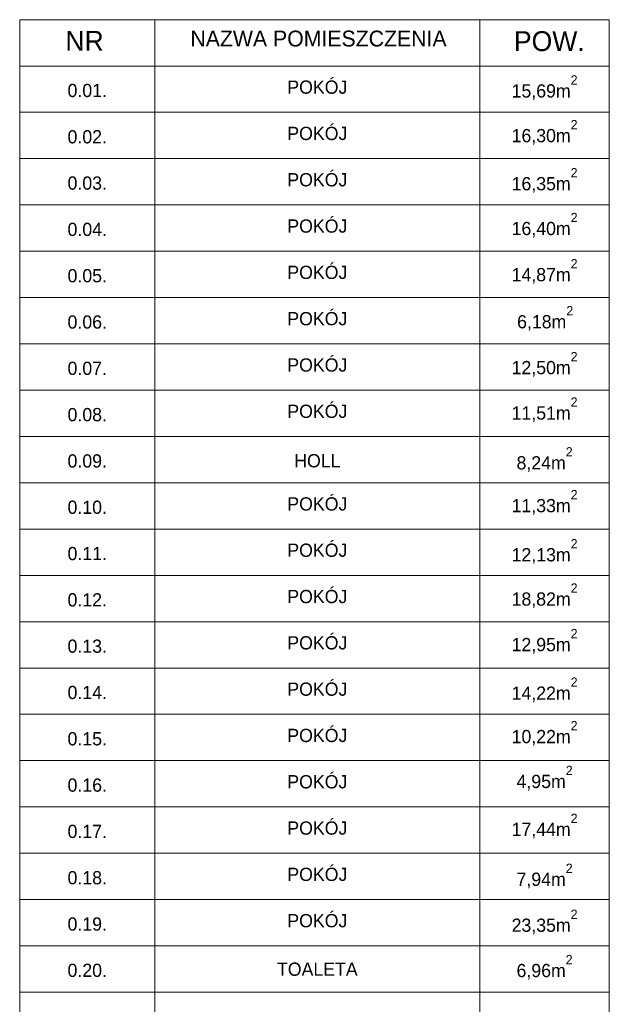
# Model space of a CAD drawing. Header units: metres. Extents: x 7506757 to 756746378, y 5735207 to 582114514.
# Tile 51 of 256: x 7565556 to 7572234, y 5830465 to 5841627. Entities that reach past the tile are written whole.
import ezdxf

# ---------------------------------------------------------------- set-up
doc = ezdxf.new("R2010")
doc.units = ezdxf.units.M
doc.header["$MEASUREMENT"] = 0
for name, color, linetype, lineweight in [('2D - Ogolne46', 7, 'CONTINUOUS', 18), ('m_ociany1', 7, 'CONTINUOUS', 13), ('opis1', 7, 'CONTINUOUS', 13)]:
    doc.layers.add(name, color=color, linetype=linetype, lineweight=lineweight)
doc.styles.add('GENERATED_STYLE_2', font='txt')
doc.styles.add('GENERATED_STYLE_4', font='txt')

msp = doc.modelspace()

# ---------------------------------------------------------------- linework, layer by layer
at = {"layer": 'm_ociany1', "linetype": 'Continuous'}
for p, q in [((7565556, 5841627.3), (7572233.7, 5841627.3)), ((7565556, 5841627.3), (7565556, 5825402.6)), ((7567085.7, 5841627.3), (7567085.7, 5825877.3)), ((7570768.3, 5841627.3), (7570768.3, 5825877.3)), ((7572233.7, 5841627.3), (7572233.7, 5825402.6)), ((7565556, 5841102.3), (7572233.7, 5841102.3)), ((7565556, 5840577.3), (7572233.7, 5840577.3)), ((7565556, 5840052.3), (7572233.7, 5840052.3)), ((7565556, 5839527.3), (7572233.7, 5839527.3)), ((7565556, 5839002.3), (7572233.7, 5839002.3)), ((7565556, 5838477.3), (7572233.7, 5838477.3)), ((7565556, 5837952.3), (7572233.7, 5837952.3)), ((7565556, 5837427.3), (7572233.7, 5837427.3)), ((7565556, 5836902.3), (7572233.7, 5836902.3)), ((7565556, 5836377.3), (7572233.7, 5836377.3)), ((7565556, 5835852.3), (7572233.7, 5835852.3)), ((7565556, 5835327.3), (7572233.7, 5835327.3)), ((7565556, 5834802.3), (7572233.7, 5834802.3)), ((7565556, 5834277.3), (7572233.7, 5834277.3)), ((7565556, 5833752.3), (7572233.7, 5833752.3)), ((7565556, 5833227.3), (7572233.7, 5833227.3)), ((7565556, 5832702.3), (7572233.7, 5832702.3)), ((7565556, 5832177.3), (7572233.7, 5832177.3)), ((7565556, 5831652.3), (7572233.7, 5831652.3)), ((7565556, 5831127.3), (7572233.7, 5831127.3)), ((7565556, 5830602.3), (7572233.7, 5830602.3))]:
    msp.add_line(p, q, dxfattribs=at)

# ---------------------------------------------------------------- texts
at = {"layer": '2D - Ogolne46', "linetype": 'Continuous'}
for s, insert, char_height, attachment_point, style in [('{POW.}', (7571153.4, 5841268.5), 225, 7, 'GENERATED_STYLE_4'), ('{15,69m\\A1{\\H0.7x;\\S2^  ;}}', (7571501, 5840717.1), 150, 8, 'GENERATED_STYLE_2'), ('{16,30m\\A1{\\H0.7x;\\S2^  ;}}', (7571501, 5840210.3), 150, 8, 'GENERATED_STYLE_2'), ('{16,35m\\A1{\\H0.7x;\\S2^  ;}}', (7571501, 5839665), 150, 8, 'GENERATED_STYLE_2'), ('{16,40m\\A1{\\H0.7x;\\S2^  ;}}', (7571501, 5839157), 150, 8, 'GENERATED_STYLE_2'), ('{14,87m\\A1{\\H0.7x;\\S2^  ;}}', (7571501, 5838633.7), 150, 8, 'GENERATED_STYLE_2'), ('{6,18m\\A1{\\H0.7x;\\S2^  ;}}', (7571507.3, 5838100.2), 150, 8, 'GENERATED_STYLE_2'), ('{12,50m\\A1{\\H0.7x;\\S2^  ;}}', (7571501, 5837580.3), 150, 8, 'GENERATED_STYLE_2'), ('{11,51m\\A1{\\H0.7x;\\S2^  ;}}', (7571501, 5837065.4), 150, 8, 'GENERATED_STYLE_2'), ('{8,24m\\A1{\\H0.7x;\\S2^  ;}}', (7571501, 5836500.6), 150, 8, 'GENERATED_STYLE_2'), ('{11,33m\\A1{\\H0.7x;\\S2^  ;}}', (7571501, 5836015.4), 150, 8, 'GENERATED_STYLE_2'), ('{12,13m\\A1{\\H0.7x;\\S2^  ;}}', (7571501, 5835458.6), 150, 8, 'GENERATED_STYLE_2'), ('{18,82m\\A1{\\H0.7x;\\S2^  ;}}', (7571501, 5834956.5), 150, 8, 'GENERATED_STYLE_2'), ('{12,95m\\A1{\\H0.7x;\\S2^  ;}}', (7571501, 5834440.3), 150, 8, 'GENERATED_STYLE_2'), ('{14,22m\\A1{\\H0.7x;\\S2^  ;}}', (7571501, 5833889.5), 150, 8, 'GENERATED_STYLE_2'), ('{10,22m\\A1{\\H0.7x;\\S2^  ;}}', (7571501, 5833397.2), 150, 8, 'GENERATED_STYLE_2'), ('{4,95m\\A1{\\H0.7x;\\S2^  ;}}', (7571501, 5832888.5), 150, 8, 'GENERATED_STYLE_2'), ('{17,44m\\A1{\\H0.7x;\\S2^  ;}}', (7571501, 5832345.5), 150, 8, 'GENERATED_STYLE_2'), ('{7,94m\\A1{\\H0.7x;\\S2^  ;}}', (7571501, 5831779.4), 150, 8, 'GENERATED_STYLE_2'), ('{23,35m\\A1{\\H0.7x;\\S2^  ;}}', (7571501, 5831258.5), 150, 8, 'GENERATED_STYLE_2'), ('{6,96m\\A1{\\H0.7x;\\S2^  ;}}', (7571501, 5830744.6), 150, 8, 'GENERATED_STYLE_2')]:
    msp.add_mtext(s, dxfattribs=dict(at, insert=insert, char_height=char_height, attachment_point=attachment_point, style=style))
at = {"layer": 'opis1', "linetype": 'Continuous'}
for s, insert, char_height, attachment_point, style in [('{NR}', (7566072.9, 5841499.9), 225, 1, 'GENERATED_STYLE_4'), ('{NAZWA POMIESZCZENIA}', (7568940.2, 5841503.7), 180, 2, 'GENERATED_STYLE_4'), ('{POKÓJ}', (7568927, 5840937.8), 150, 2, 'GENERATED_STYLE_2'), ('{0.01.}', (7566320.9, 5840900), 150, 2, 'GENERATED_STYLE_2'), ('{POKÓJ}', (7568927, 5840412.8), 150, 2, 'GENERATED_STYLE_2'), ('{0.02.}', (7566320.9, 5840375), 150, 2, 'GENERATED_STYLE_2'), ('{POKÓJ}', (7568927, 5839887.8), 150, 2, 'GENERATED_STYLE_2'), ('{0.03.}', (7566320.9, 5839850), 150, 2, 'GENERATED_STYLE_2'), ('{POKÓJ}', (7568927, 5839362.8), 150, 2, 'GENERATED_STYLE_2'), ('{0.04.}', (7566320.9, 5839325), 150, 2, 'GENERATED_STYLE_2'), ('{POKÓJ}', (7568927, 5838837.8), 150, 2, 'GENERATED_STYLE_2'), ('{0.05.}', (7566320.9, 5838800), 150, 2, 'GENERATED_STYLE_2'), ('{POKÓJ}', (7568927, 5838312.8), 150, 2, 'GENERATED_STYLE_2'), ('{0.06.}', (7566320.9, 5838275), 150, 2, 'GENERATED_STYLE_2'), ('{0.07.}', (7566320.9, 5837750), 150, 2, 'GENERATED_STYLE_2'), ('{POKÓJ}', (7568927, 5837787.8), 150, 2, 'GENERATED_STYLE_2'), ('{POKÓJ}', (7568927, 5837262.8), 150, 2, 'GENERATED_STYLE_2'), ('{0.08.}', (7566320.9, 5837225), 150, 2, 'GENERATED_STYLE_2'), ('{0.09.}', (7566320.9, 5836700), 150, 2, 'GENERATED_STYLE_2'), ('{HOLL}', (7568927, 5836701.9), 150, 2, 'GENERATED_STYLE_2'), ('{0.10.}', (7566320.9, 5836175), 150, 2, 'GENERATED_STYLE_2'), ('{POKÓJ}', (7568927, 5836212.8), 150, 2, 'GENERATED_STYLE_2'), ('{POKÓJ}', (7568927, 5835687.8), 150, 2, 'GENERATED_STYLE_2'), ('{0.11.}', (7566320.9, 5835650), 150, 2, 'GENERATED_STYLE_2'), ('{POKÓJ}', (7568927, 5835162.8), 150, 2, 'GENERATED_STYLE_2'), ('{0.12.}', (7566320.9, 5835125), 150, 2, 'GENERATED_STYLE_2'), ('{POKÓJ}', (7568927, 5834637.8), 150, 2, 'GENERATED_STYLE_2'), ('{0.13.}', (7566320.9, 5834600), 150, 2, 'GENERATED_STYLE_2'), ('{0.14.}', (7566320.9, 5834075), 150, 2, 'GENERATED_STYLE_2'), ('{POKÓJ}', (7568927, 5834112.8), 150, 2, 'GENERATED_STYLE_2'), ('{POKÓJ}', (7568927, 5833587.8), 150, 2, 'GENERATED_STYLE_2'), ('{0.15.}', (7566320.9, 5833550), 150, 2, 'GENERATED_STYLE_2'), ('{POKÓJ}', (7568927, 5833062.8), 150, 2, 'GENERATED_STYLE_2'), ('{0.16.}', (7566320.9, 5833025), 150, 2, 'GENERATED_STYLE_2'), ('{0.17.}', (7566320.9, 5832500), 150, 2, 'GENERATED_STYLE_2'), ('{POKÓJ}', (7568927, 5832537.8), 150, 2, 'GENERATED_STYLE_2'), ('{POKÓJ}', (7568927, 5832012.8), 150, 2, 'GENERATED_STYLE_2'), ('{0.18.}', (7566320.9, 5831975), 150, 2, 'GENERATED_STYLE_2'), ('{POKÓJ}', (7568927, 5831487.8), 150, 2, 'GENERATED_STYLE_2'), ('{0.19.}', (7566320.9, 5831450), 150, 2, 'GENERATED_STYLE_2'), ('{0.20.}', (7566320.9, 5830925), 150, 2, 'GENERATED_STYLE_2'), ('{TOALETA}', (7568927, 5830937.9), 150, 2, 'GENERATED_STYLE_2')]:
    msp.add_mtext(s, dxfattribs=dict(at, insert=insert, char_height=char_height, attachment_point=attachment_point, style=style))

doc.saveas('drawing.dxf')
